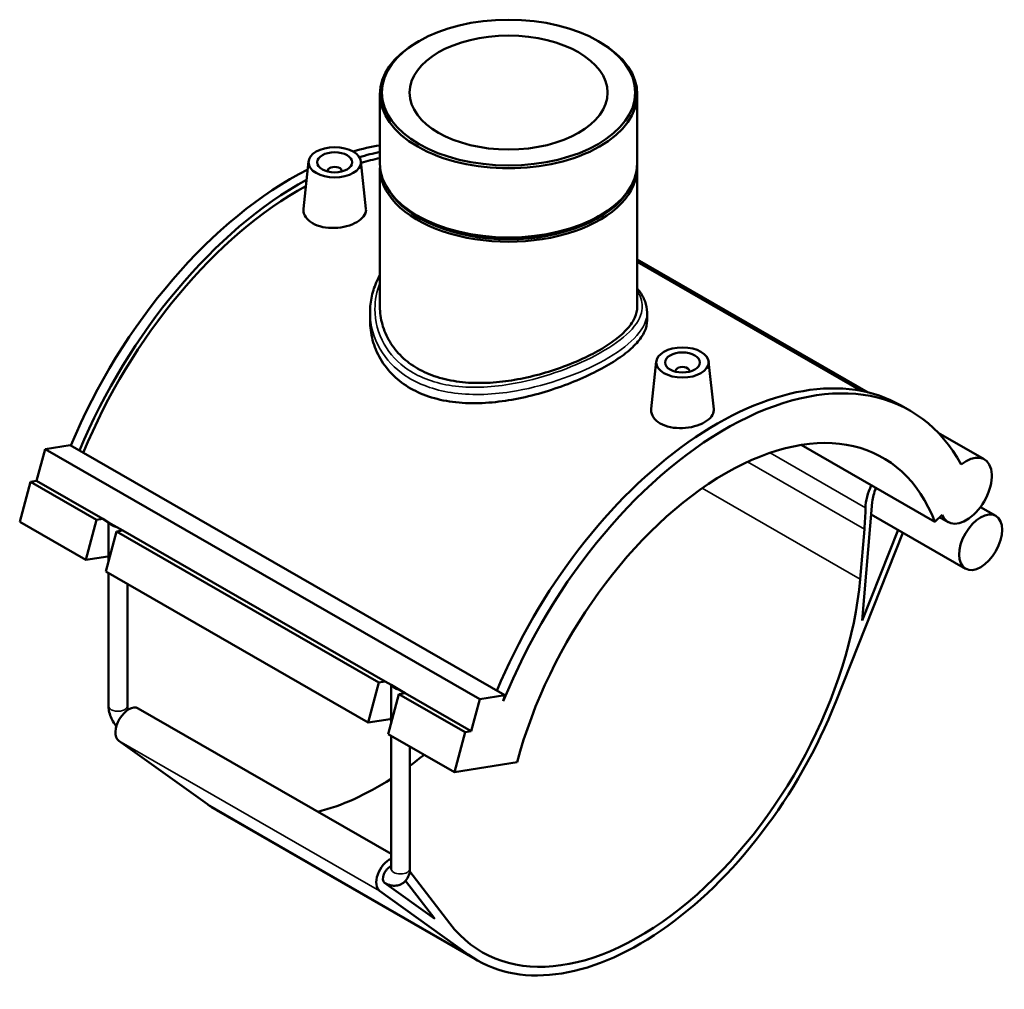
# Model space of a CAD drawing. Header units: millimetres. Extents: x -15 to 1098, y -217 to 1281.
# Tile 8 of 8: x 816 to 1098, y 669 to 946. Entities that reach past the tile are written whole.
import ezdxf

# ---------------------------------------------------------------- set-up
doc = ezdxf.new("R2010")
doc.units = ezdxf.units.MM
doc.layers.add('Visible (ISO)', color=7, linetype='Continuous', lineweight=50)
doc.layers.add('Visible Narrow (ISO)', color=7, linetype='Continuous', lineweight=35)

msp = doc.modelspace()

# ---------------------------------------------------------------- linework, layer by layer
at = {"layer": 'Visible (ISO)'}
for p, q in [((929.849, 940.218), (929.447, 939.984)), ((981.325, 940.218), (981.727, 939.984)), ((918.761, 925.046), (918.761, 905.207)), ((992.414, 925.046), (992.414, 905.207)), ((898.321, 905.798), (896.865, 892.221)), ((913.293, 905.798), (914.752, 892.182)), ((903.807, 903.08), (903.807, 902.893)), ((907.807, 903.08), (907.807, 902.893)), ((918.761, 903.981), (918.761, 864.147)), ((992.414, 903.981), (992.414, 864.147)), ((929.802, 890.064), (929.447, 890.27)), ((981.373, 890.064), (981.727, 890.27)), ((992.414, 877.683), (1058.487, 839.634)), ((992.414, 876.988), (1056.552, 840.053)), ((915.928, 862.545), (915.928, 860.211)), ((995.246, 862.545), (995.246, 860.211)), ((997.882, 848.465), (996.426, 834.888)), ((1003.367, 845.56), (1003.367, 845.746)), ((1007.367, 845.56), (1007.367, 845.746)), ((1012.853, 848.465), (1014.313, 834.849)), ((1070.495, 834.412), (1068.006, 835.845)), ((1078.55, 828.08), (1091.767, 820.469)), ((820.461, 814.253), (822.899, 823.4)), ((822.899, 823.4), (830.075, 824.513)), ((822.899, 823.4), (947.349, 751.734)), ((830.075, 824.513), (954.526, 752.846)), ((1039.347, 824.566), (1077.614, 802.53)), ((815.62, 802.54), (818.667, 813.974)), ((818.667, 813.974), (820.461, 814.253)), ((818.667, 813.974), (837.582, 803.082)), ((820.461, 814.253), (839.376, 803.36)), ((1056.818, 774.326), (1059.706, 808.222)), ((1090.68, 806.782), (1095.085, 804.246)), ((1059.403, 804.662), (1086.379, 789.127)), ((1077.614, 802.53), (1079.684, 804.593)), ((1078.964, 803.875), (1081.402, 802.471)), ((815.62, 802.54), (834.535, 791.647)), ((834.535, 791.647), (837.582, 803.082)), ((837.582, 803.082), (839.376, 803.36)), ((839.376, 803.36), (841.059, 802.391)), ((841.04, 791.268), (841.04, 802.402)), ((841.059, 802.391), (843.42, 801.031)), ((843.42, 801.031), (845.104, 800.062)), ((843.309, 799.784), (840.262, 788.349)), ((845.104, 800.062), (843.309, 799.784)), ((843.309, 799.784), (918.475, 756.499)), ((845.104, 800.062), (920.269, 756.777)), ((1049.262, 750.967), (1068.492, 799.428)), ((1057.443, 800.443), (1056.223, 786.129)), ((1067.097, 800.231), (1056.818, 774.326)), ((840.814, 792.621), (834.535, 791.647)), ((840.262, 788.349), (915.428, 745.064)), ((841.04, 749.816), (841.04, 787.901)), ((846.44, 749.816), (846.44, 784.791)), ((915.428, 745.064), (918.475, 756.499)), ((918.475, 756.499), (920.269, 756.777)), ((920.269, 756.777), (921.952, 755.808)), ((921.933, 744.685), (921.933, 755.819)), ((921.952, 755.808), (924.313, 754.448)), ((924.203, 753.2), (921.155, 741.766)), ((925.997, 753.479), (924.203, 753.2)), ((924.203, 753.2), (943.118, 742.308)), ((924.313, 754.448), (925.997, 753.479)), ((925.997, 753.479), (944.912, 742.586)), ((947.349, 751.734), (954.526, 752.846)), ((954.526, 752.846), (954.072, 751.143)), ((944.912, 742.586), (947.349, 751.734)), ((849.546, 749.107), (921.933, 707.422)), ((921.707, 746.038), (915.428, 745.064)), ((921.155, 741.766), (940.07, 730.873)), ((940.07, 730.873), (943.118, 742.308)), ((943.118, 742.308), (944.912, 742.586)), ((869.365, 721.622), (844.004, 739.846)), ((921.933, 703.233), (921.933, 741.318)), ((927.333, 703.233), (927.333, 738.208)), ((940.07, 730.873), (958.011, 733.655)), ((871.992, 719.928), (946.662, 676.928)), ((938.75, 687.451), (927.275, 702.363)), ((934.466, 688.812), (920.098, 699.137)), ((920.135, 699.11), (920.174, 699.088)), ((926.088, 699.699), (934.466, 688.812)), ((918.674, 696.846), (944.035, 678.622))]:
    msp.add_line(p, q, dxfattribs=at)
for centre, major_axis, ratio in [((955.587, 925.51), (36.26, 0), 0.5758617), ((955.587, 925.51), (28.328, 0), 0.5758617), ((905.807, 905.532), (7.5, 0), 0.5758617), ((905.807, 905.532), (5, 0), 0.5758617), ((1005.367, 848.199), (7.5, 0), 0.5758617), ((1005.367, 848.199), (5, 0), 0.5758617), ((1090.732, 796.687), (4.353, 7.559), 0.5780931)]:
    msp.add_ellipse(centre, major_axis=major_axis, ratio=ratio, dxfattribs=at)
for centre, major_axis, ratio, start_param, end_param in [((955.587, 925.046), (-36.826, 0), 0.5758617, 5.5016397, 10.2063236), ((893.362, 814.593), (-52.683, -91.485), 0.5780931, 3.5778803, 3.68598), ((895.851, 813.16), (52.683, 91.485), 0.5780931, 0.4715286, 0.5535339), ((895.851, 813.16), (-51.65, -89.691), 0.5780931, 3.6066652, 3.6838091), ((955.587, 905.207), (36.826, 0), 0.5758617, 3.1415927, 6.2831853), ((893.362, 814.593), (-52.683, -91.485), 0.5780931, 3.8619671, 4.9318791), ((905.807, 903.08), (-2, 0), 0.5758617, 2.9729035, 6.4518745), ((955.587, 903.981), (-36.826, 0), 0.5758617, 6.254268, 9.4536952), ((895.851, 813.16), (52.683, 91.485), 0.5780931, 0.7579248, 1.7902864), ((895.851, 813.16), (-51.65, -89.691), 0.5780931, 3.901642, 4.936343), ((955.587, 904.39), (-36.326, 0), 0.5758617, 0.3416813, 2.7999114), ((955.587, 904.798), (-36.326, 0), 0.5758617, 0.7815456, 2.360047), ((1005.367, 845.746), (-2, 0), 0.5758617, 2.9729035, 6.4518745), ((1015.324, 744.36), (52.683, 91.485), 0.5780931, 0, 1.7902864), ((1017.813, 742.927), (52.683, 91.485), 0.5780931, 5.94231, 8.0900257), ((1017.813, 742.927), (44.913, 77.993), 0.5780931, 5.8449193, 8.2883802), ((1086.584, 811.47), (-5.182, -8.999), 0.5780931, 5.8449193, 10.4055672), ((1065.842, 811.02), (-5.7, -9.899), 0.5780931, 4.842527, 5.4736225), ((1065.842, 811.02), (-4.353, -7.559), 0.5780931, 4.883156, 5.3926013), ((994.142, 771.574), (44.913, 77.993), 0.5780931, 5.3926013, 5.4736225), ((843.74, 801.943), (-2.691, 0.649), 0.3478124, 0.2023199, 1.5357642), ((843.678, 790.972), (-3.913, 1.043), 0.3434135, 5.5394352, 5.6201311), ((992.922, 757.26), (-44.913, -77.993), 0.5780931, 6.0483182, 8.5341939), ((924.633, 755.36), (-2.691, 0.649), 0.3478124, 0.2023199, 1.5357642), ((846.851, 744.427), (-2.695, -4.68), 0.5780931, 3.1415927, 6.2248901), ((992.922, 757.26), (-46.26, -80.332), 0.5780931, 6.2248901, 8.1009441), ((924.571, 744.388), (-3.913, 1.043), 0.3434135, 5.5394352, 5.6201311), ((918.252, 800.26), (44.913, 77.993), 0.5780931, 4.0682433, 4.133464), ((918.252, 800.26), (44.913, 77.993), 0.5780931, 3.6500464, 3.982934), ((918.252, 800.26), (-46.26, -80.332), 0.5780931, 6.2248901, 6.2831853), ((921.522, 701.427), (-2.695, -4.68), 0.5780931, 3.8171397, 6.2248901), ((921.522, 701.427), (-1.347, -2.34), 0.5780931, 3.7079392, 6.2248901)]:
    msp.add_ellipse(centre, major_axis=major_axis, ratio=ratio, start_param=start_param, end_param=end_param, dxfattribs=at)
for points, knots in [([(914.752, 892.182), (914.763, 892.083), (914.768, 891.985), (914.764, 891.28), (914.536, 890.633), (913.617, 889.422), (912.927, 888.859), (911.335, 887.943), (910.328, 887.528), (908.123, 886.939), (906.924, 886.766), (904.675, 886.682), (903.474, 886.766), (901.264, 887.23), (900.255, 887.609), (898.662, 888.527), (897.974, 889.124), (897.064, 890.458), (896.843, 891.192), (896.847, 891.993), (896.853, 892.107), (896.866, 892.221)], [0.6216334, 0.6216334, 0.6216334, 0.6216334, 0.6757306, 0.6757306, 1.0133006, 1.0133006, 1.3508705, 1.3508705, 1.6884405, 1.6884405, 2.0260104, 2.0260104, 2.3638757, 2.3638757, 2.701741, 2.701741, 3.0396064, 3.0396064, 3.3774717, 3.3774717, 3.4328697, 3.4328697, 3.4328697, 3.4328697]), ([(915.928, 862.545), (915.928, 864.109), (916.097, 865.671), (916.765, 868.719), (917.262, 870.206), (918.176, 872.193), (918.456, 872.741), (918.761, 873.28)], [27.170701, 27.170701, 27.170701, 27.170701, 27.7778112, 27.7778112, 28.3783873, 28.3783873, 28.6127197, 28.6127197, 28.6127197, 28.6127197]), ([(992.414, 869.424), (992.627, 869.168), (992.829, 868.911), (993.727, 867.694), (994.284, 866.708), (995.045, 864.665), (995.246, 863.607), (995.246, 862.545)], [37.8526614, 37.8526614, 37.8526614, 37.8526614, 38.0189793, 38.0189793, 38.6326058, 38.6326058, 39.2462322, 39.2462322, 39.2462322, 39.2462322]), ([(929.547, 846.455), (927.897, 847.405), (926.355, 848.544), (923.646, 851.145), (922.478, 852.607), (920.607, 855.732), (919.902, 857.398), (918.979, 860.778), (918.761, 862.492), (918.761, 864.147)], [0, 0, 0, 0, 0.6999375, 0.6999375, 1.399875, 1.399875, 2.0998126, 2.0998126, 2.7997501, 2.7997501, 2.7997501, 2.7997501]), ([(992.414, 864.147), (992.414, 863.155), (992.195, 862.127), (991.272, 860.036), (990.567, 858.973), (988.696, 856.851), (987.528, 855.791), (984.818, 853.722), (983.276, 852.715), (979.978, 850.816), (978.118, 849.864), (974.077, 848.045), (971.897, 847.177), (967.359, 845.608), (964.999, 844.906), (960.261, 843.737), (957.884, 843.271), (953.289, 842.609), (950.912, 842.389), (946.174, 842.269), (943.815, 842.368), (939.279, 842.932), (937.098, 843.398), (933.057, 844.684), (931.197, 845.505), (929.547, 846.455)], [13.9958509, 13.9958509, 13.9958509, 13.9958509, 14.6954259, 14.6954259, 15.395001, 15.395001, 16.0945761, 16.0945761, 16.7941512, 16.7941512, 17.4937263, 17.4937263, 18.1933013, 18.1933013, 18.8928764, 18.8928764, 19.5924515, 19.5924515, 20.292389, 20.292389, 20.9923265, 20.9923265, 21.6922641, 21.6922641, 22.3922016, 22.3922016, 22.3922016, 22.3922016]), ([(995.246, 860.211), (995.246, 859.191), (995.012, 858.132), (994.021, 855.969), (993.263, 854.864), (991.25, 852.644), (989.993, 851.527), (987.073, 849.331), (985.41, 848.252), (981.851, 846.202), (979.844, 845.168), (975.486, 843.173), (973.136, 842.213), (968.25, 840.459), (965.709, 839.665), (960.612, 838.322), (958.056, 837.774), (953.117, 836.971), (950.559, 836.686), (945.463, 836.462), (942.924, 836.523), (938.039, 837.054), (935.69, 837.525), (931.333, 838.869), (929.325, 839.743), (925.763, 841.794), (924.1, 843.034), (921.18, 845.881), (919.923, 847.487), (917.911, 850.927), (917.154, 852.764), (916.162, 856.494), (915.928, 858.386), (915.928, 860.211)], [3.0228914, 3.0228914, 3.0228914, 3.0228914, 3.7779793, 3.7779793, 4.5330671, 4.5330671, 5.288155, 5.288155, 6.0432429, 6.0432429, 6.7983308, 6.7983308, 7.5534186, 7.5534186, 8.3085065, 8.3085065, 9.0635944, 9.0635944, 9.8193172, 9.8193172, 10.5750401, 10.5750401, 11.3307629, 11.3307629, 12.0864858, 12.0864858, 12.8422086, 12.8422086, 13.5979315, 13.5979315, 14.3536543, 14.3536543, 15.1093772, 15.1093772, 15.1093772, 15.1093772]), ([(1014.312, 834.849), (1014.323, 834.75), (1014.329, 834.652), (1014.325, 833.947), (1014.097, 833.299), (1013.178, 832.089), (1012.487, 831.526), (1010.896, 830.61), (1009.889, 830.195), (1007.684, 829.606), (1006.485, 829.433), (1004.236, 829.348), (1003.035, 829.433), (1000.825, 829.897), (999.816, 830.276), (999.019, 830.735), (998.223, 831.193), (997.534, 831.791), (996.625, 833.124), (996.403, 833.859), (996.407, 834.66), (996.414, 834.774), (996.427, 834.888)], [3.3233745, 3.3233745, 3.3233745, 3.3233745, 3.3774717, 3.3774717, 3.7150416, 3.7150416, 4.0526116, 4.0526116, 4.3901815, 4.3901815, 4.7277514, 4.7277514, 5.0656168, 5.0656168, 5.4034821, 5.4034821, 5.4034821, 5.7413474, 5.7413474, 6.0792127, 6.0792127, 6.1346108, 6.1346108, 6.1346108, 6.1346108]), ([(843.295, 743.987), (843.128, 744.187), (842.969, 744.395), (842.458, 745.119), (842.144, 745.662), (841.622, 746.794), (841.413, 747.382), (841.123, 748.582), (841.04, 749.195), (841.04, 749.816)], [3.6376897, 3.6376897, 3.6376897, 3.6376897, 3.7699112, 3.7699112, 4.0840704, 4.0840704, 4.3982297, 4.3982297, 4.712389, 4.712389, 4.712389, 4.712389]), ([(846.68, 748.739), (846.677, 748.748), (846.673, 748.756), (846.599, 748.95), (846.544, 749.13), (846.473, 749.443), (846.453, 749.579), (846.442, 749.737), (846.44, 749.779), (846.44, 749.816)], [4.18281827, 4.18281827, 4.18281827, 4.18281827, 4.19327071, 4.19327071, 4.41659446, 4.41659446, 4.62452914, 4.62452914, 4.71238898, 4.71238898, 4.71238898, 4.71238898]), ([(927.333, 703.233), (927.333, 702.612), (927.251, 701.979), (926.845, 700.766), (926.53, 700.181), (925.721, 699.298), (925.289, 698.97), (924.366, 698.52), (923.884, 698.387), (922.885, 698.275), (922.372, 698.313), (921.289, 698.543), (920.737, 698.77), (920.211, 699.067), (920.193, 699.077), (920.174, 699.088)], [1.5707963, 1.5707963, 1.5707963, 1.5707963, 1.8849556, 1.8849556, 2.1772411, 2.1772411, 2.3976282, 2.3976282, 2.6049227, 2.6049227, 2.8369143, 2.8369143, 3.130927, 3.130927, 3.1415927, 3.1415927, 3.1415927, 3.1415927]), ([(921.933, 703.233), (921.933, 703.156), (921.927, 703.102), (921.92, 703.066), (921.919, 703.06), (921.919, 703.06)], [1.57079633, 1.57079633, 1.57079633, 1.57079633, 1.75408214, 1.75408214, 1.8337088, 1.8337088, 1.8337088, 1.8337088])]:
    msp.add_open_spline(points, degree=3, knots=knots, dxfattribs=at)
at = {"layer": 'Visible Narrow (ISO)'}
for p, q in [((1057.766, 806.577), (1030.439, 822.314)), ((1023.982, 819.712), (1057.443, 800.443)), ((1011.009, 812.166), (1056.223, 786.129)), ((840.814, 792.621), (841.04, 793.47)), ((921.707, 746.038), (921.933, 746.887)), ((844.004, 739.846), (918.674, 696.846)), ((869.365, 721.622), (944.035, 678.622))]:
    msp.add_line(p, q, dxfattribs=at)
for centre, major_axis, ratio, start_param, end_param in [((843.74, 749.816), (-2.7, 0), 0.5758617, 0, 3.1415927), ((924.633, 703.233), (2.7, 0), 0.5758617, 3.1415927, 6.2831853), ((921.522, 701.427), (-1.347, -2.34), 0.5780931, 6.2248901, 6.2831853)]:
    msp.add_ellipse(centre, major_axis=major_axis, ratio=ratio, start_param=start_param, end_param=end_param, dxfattribs=at)
for points, knots in [([(992.413, 868.632), (992.731, 868.139), (992.998, 867.647), (993.888, 865.591), (994.03, 864.028), (993.111, 860.387), (991.658, 858.292), (987.122, 854.172), (984.1, 852.146), (977.074, 848.425), (973.135, 846.723), (964.742, 843.849), (960.291, 842.681), (950.21, 841.013), (944.572, 840.784), (934.679, 842.228), (930.361, 843.77), (923.935, 848.08), (921.591, 850.606), (918.221, 856.546), (917.324, 860.011), (917.32, 866.035), (917.808, 868.592), (918.765, 871.01)], [13.9995563, 13.9995563, 13.9995563, 13.9995563, 14.3539896, 14.3539896, 15.4804831, 15.4804831, 16.9558621, 16.9558621, 18.374677, 18.374677, 19.7225219, 19.7225219, 21.0749507, 21.0749507, 22.7858488, 22.7858488, 24.3613735, 24.3613735, 25.6911606, 25.6911606, 27.1380554, 27.1380554, 28.2043267, 28.2043267, 28.2043267, 28.2043267]), ([(915.928, 862.545), (915.928, 862.465), (915.928, 862.385), (915.971, 858.747), (916.94, 855.19), (920.503, 849.071), (922.964, 846.459), (929.684, 841.97), (934.186, 840.337), (944.477, 838.735), (950.33, 838.9), (960.778, 840.499), (965.384, 841.655), (974.056, 844.542), (978.12, 846.27), (985.352, 850.083), (988.453, 852.178), (993.084, 856.47), (994.55, 858.669), (995.181, 861.412), (995.246, 861.979), (995.246, 862.545)], [-27.170701, -27.170701, -27.170701, -27.170701, -27.1380554, -27.1380554, -25.6911606, -25.6911606, -24.3613735, -24.3613735, -22.7858488, -22.7858488, -21.0749507, -21.0749507, -19.7225219, -19.7225219, -18.374677, -18.374677, -16.9558621, -16.9558621, -15.4804831, -15.4804831, -15.0951718, -15.0951718, -15.0951718, -15.0951718])]:
    msp.add_open_spline(points, degree=3, knots=knots, dxfattribs=at)

doc.saveas('drawing.dxf')
